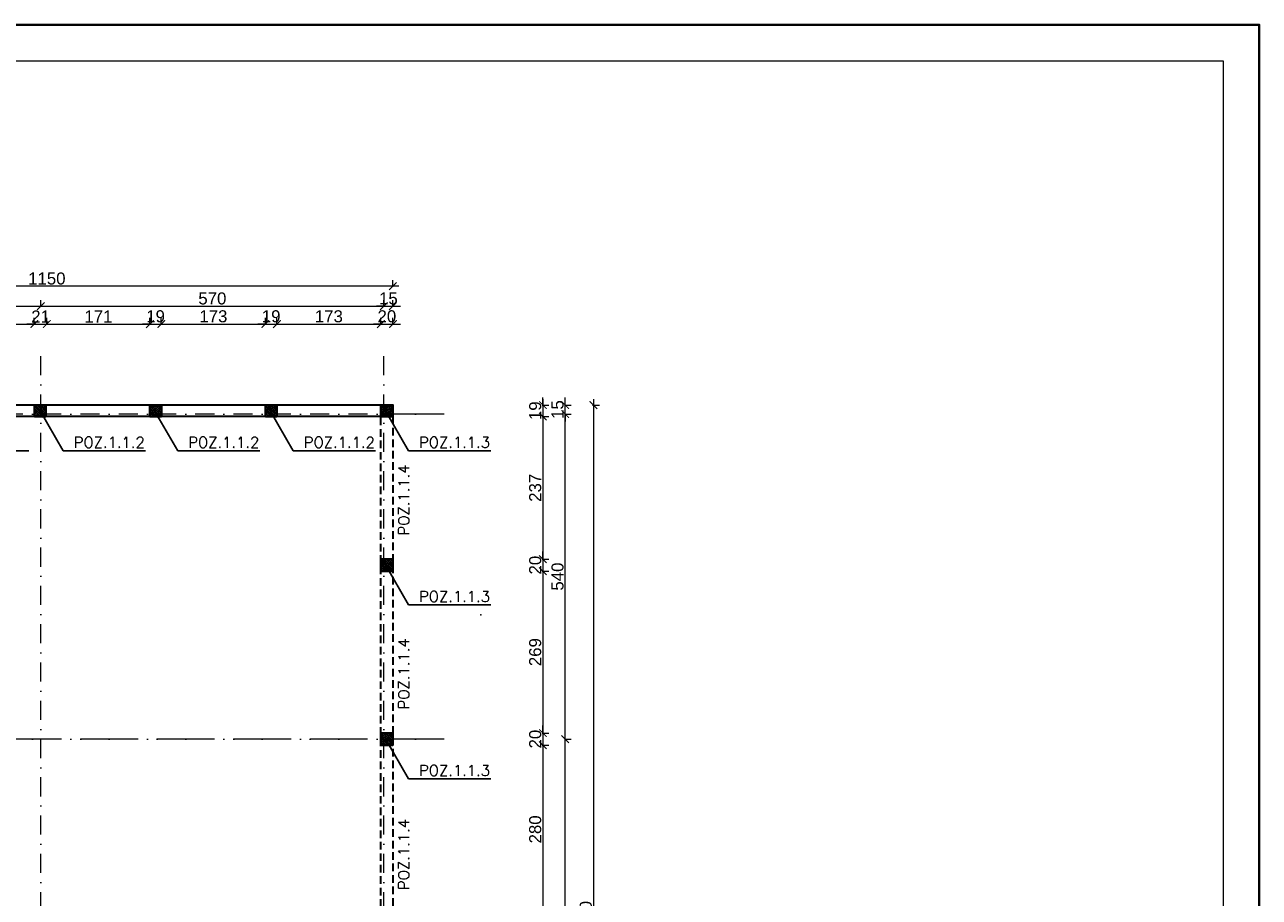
# Model space of a CAD drawing. Extents: x -19 to 9300416, y -12 to 10688993.
# Tile 105 of 106: x 4607911 to 4609962, y 5325031 to 5326481. Entities that reach past the tile are written whole.
import ezdxf

# ---------------------------------------------------------------- set-up
doc = ezdxf.new("R2010")
doc.units = 0
doc.header["$MEASUREMENT"] = 0
doc.linetypes.add('DASHDOT', pattern=[25.4, 12.7, -6.35, 0, -6.35])
doc.linetypes.add('DASHED', pattern=[19.05, 12.7, -6.35])
for name, color, linetype, lineweight in [('hatch', 253, 'Continuous', 0), ('K-BELKI', 5, 'DASHED', 30), ('K-OPISY', 252, 'Continuous', 15), ('K-OPISY @ 10', 252, 'Continuous', 15), ('K-SCIANY CIENKI', 163, 'Continuous', 30), ('K-SCIANY GRUBY', 195, 'Continuous', 40), ('K-WIDOK', 45, 'Continuous', 20), ('K-WYMIARY', 7, 'Continuous', 15), ('Osie', 175, 'DASHDOT', 9)]:
    doc.layers.add(name, color=color, linetype=linetype, lineweight=lineweight)
doc.layers.add('NIEDRUK', color=230, linetype='Continuous', lineweight=40, plot=False)
doc.styles.add('Arial Narrow 20', font='arial.ttf', dxfattribs={"height": 20})
doc.styles.add('Opis', font='simplex.shx')
doc.styles.add('Simplex', font='simplex.shx')
doc.dimstyles.new('1do100 ok', dxfattribs={"dimscale": 0.5, "dimtxt": 12, "dimasz": 25, "dimexe": 20, "dimexo": 0, "dimgap": 5, "dimtad": 1, "dimdec": 0, "dimzin": 9, "dimtxsty": 'Arial Narrow 20', "dimblk": 'ARCHTICK', "dimcen": 3, "dimdle": 20, "dimclrd": 256, "dimclre": 256, "dimclrt": 256, "dimadec": 0, "dimazin": 2, "dimtfac": 1, "dimtdec": 0, "dimtix": 1, "dimtmove": 2, "dimatfit": 3, "dimldrblk": 'NONE', "dimfxl": 0, "dimtvp": 1, "dimtolj": 1, "dimtzin": 0, "dimlwd": 5, "dimlwe": 5, "dimarcsym": 0})
doc.dimstyles.new('1do50', dxfattribs={"dimscale": 5, "dimtxt": 2.5, "dimasz": 2.5, "dimexe": 2.5, "dimexo": 0.5, "dimgap": 1, "dimtad": 1, "dimdec": 1, "dimrnd": 0.5, "dimzin": 12, "dimdsep": 46, "dimtxsty": 'Simplex', "dimblk": 'OBLIQUE', "dimcen": 0.5, "dimdle": 2.5, "dimclrd": 256, "dimclre": 256, "dimclrt": 256, "dimadec": 1, "dimazin": 3, "dimtfac": 1, "dimtdec": 1, "dimtix": 1, "dimtmove": 0, "dimatfit": 3, "dimfxl": 0, "dimtolj": 1, "dimtzin": 0, "dimarcsym": 0})
pattern_1 = [(315, (-64055.161, -13886.2673), (1.767766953, 1.767766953), []), (315, (-64055.161, -13888.035), (1.767766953, 1.767766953), [1.25, -0.625])]

# ---------------------------------------------------------------- blocks, each defined once
blk = doc.blocks.new('_Oblique')
at = {"color": 0, "linetype": 'ByBlock', "lineweight": -2}
blk.add_line((-0.5, -0.5), (0.5, 0.5), dxfattribs=at)
blk = doc.blocks.new('_ArchTick')
at = {"color": 0, "linetype": 'ByBlock', "const_width": 0.15}
blk.add_lwpolyline([(-0.5, -0.5), (0.5, 0.5)], dxfattribs=at)
blk = doc.blocks.new('*D374')
at = {"layer": 'Defpoints', "color": 0}
for p in [(4607926.6, 5325983.7), (4607753.6, 5325849.1), (4607926.6, 5325849.1)]:
    blk.add_point(p, dxfattribs=at)
at = {"layer": 'K-WYMIARY', "lineweight": 5, "ltscale": 40}
for p, q in [((4607743.6, 5325983.7), (4607936.6, 5325983.7)), ((4607753.6, 5325982.4), (4607753.6, 5325993.7)), ((4607926.6, 5325982.4), (4607926.6, 5325993.7))]:
    blk.add_line(p, q, dxfattribs=at)
at = {"layer": 'K-WYMIARY', "linetype": 'ByBlock', "lineweight": 5, "xscale": 12.5, "yscale": 12.5, "zscale": 12.5, "rotation": 180}
blk.add_blockref('_ArchTick', (4607753.6, 5325983.7), dxfattribs=at)
at = {"layer": 'K-WYMIARY', "linetype": 'ByBlock', "lineweight": 5, "xscale": 12.5, "yscale": 12.5, "zscale": 12.5}
blk.add_blockref('_ArchTick', (4607926.6, 5325983.7), dxfattribs=at)
at = {"layer": 'K-WYMIARY', "lineweight": 0, "ltscale": 40, "insert": (4607840.1, 5325996.4), "char_height": 20, "attachment_point": 5, "style": 'Arial Narrow 20'}
blk.add_mtext('\\A1;173', dxfattribs=at)
blk = doc.blocks.new('_None')
blk = doc.blocks.new('*D375')
at = {"layer": 'Defpoints', "color": 0}
for p in [(4607947.4, 5325983.7), (4607926.6, 5325849.1), (4607947.4, 5325849.1)]:
    blk.add_point(p, dxfattribs=at)
at = {"layer": 'K-WYMIARY', "lineweight": 5, "ltscale": 40}
for p, q in [((4607926.6, 5325983.7), (4607914.1, 5325983.7)), ((4607916.6, 5325983.7), (4607957.4, 5325983.7)), ((4607926.6, 5325982.4), (4607926.6, 5325993.7)), ((4607947.4, 5325982.4), (4607947.4, 5325993.7)), ((4607947.4, 5325983.7), (4607959.9, 5325983.7))]:
    blk.add_line(p, q, dxfattribs=at)
at = {"layer": 'K-WYMIARY', "linetype": 'ByBlock', "lineweight": 5, "xscale": 12.5, "yscale": 12.5, "zscale": 12.5}
blk.add_blockref('_ArchTick', (4607926.6, 5325983.7), dxfattribs=at)
at = {"layer": 'K-WYMIARY', "linetype": 'ByBlock', "lineweight": 5, "xscale": 12.5, "yscale": 12.5, "zscale": 12.5, "rotation": 180}
blk.add_blockref('_ArchTick', (4607947.4, 5325983.7), dxfattribs=at)
at = {"layer": 'K-WYMIARY', "lineweight": 0, "ltscale": 40, "insert": (4607937, 5325996.2), "char_height": 20, "attachment_point": 5, "style": 'Arial Narrow 20'}
blk.add_mtext('\\A1;21', dxfattribs=at)
blk = doc.blocks.new('*D376')
at = {"layer": 'Defpoints', "color": 0}
for p in [(4608118.6, 5325983.7), (4607947.4, 5325849.1), (4608118.6, 5325849.1)]:
    blk.add_point(p, dxfattribs=at)
at = {"layer": 'K-WYMIARY', "lineweight": 5, "ltscale": 40}
for p, q in [((4607937.4, 5325983.7), (4608128.6, 5325983.7)), ((4607947.4, 5325982.4), (4607947.4, 5325993.7)), ((4608118.6, 5325982.4), (4608118.6, 5325993.7))]:
    blk.add_line(p, q, dxfattribs=at)
at = {"layer": 'K-WYMIARY', "linetype": 'ByBlock', "lineweight": 5, "xscale": 12.5, "yscale": 12.5, "zscale": 12.5, "rotation": 180}
blk.add_blockref('_ArchTick', (4607947.4, 5325983.7), dxfattribs=at)
at = {"layer": 'K-WYMIARY', "linetype": 'ByBlock', "lineweight": 5, "xscale": 12.5, "yscale": 12.5, "zscale": 12.5}
blk.add_blockref('_ArchTick', (4608118.6, 5325983.7), dxfattribs=at)
at = {"layer": 'K-WYMIARY', "lineweight": 0, "ltscale": 40, "insert": (4608033, 5325996.2), "char_height": 20, "attachment_point": 5, "style": 'Arial Narrow 20'}
blk.add_mtext('\\A1;171', dxfattribs=at)
blk = doc.blocks.new('*D377')
at = {"layer": 'Defpoints', "color": 0}
for p in [(4608137.6, 5325983.7), (4608118.6, 5325849.1), (4608137.6, 5325849.1)]:
    blk.add_point(p, dxfattribs=at)
at = {"layer": 'K-WYMIARY', "lineweight": 5, "ltscale": 40}
for p, q in [((4608118.6, 5325983.7), (4608106.1, 5325983.7)), ((4608108.6, 5325983.7), (4608147.6, 5325983.7)), ((4608118.6, 5325982.4), (4608118.6, 5325993.7)), ((4608137.6, 5325982.4), (4608137.6, 5325993.7)), ((4608137.6, 5325983.7), (4608150.1, 5325983.7))]:
    blk.add_line(p, q, dxfattribs=at)
at = {"layer": 'K-WYMIARY', "linetype": 'ByBlock', "lineweight": 5, "xscale": 12.5, "yscale": 12.5, "zscale": 12.5}
blk.add_blockref('_ArchTick', (4608118.6, 5325983.7), dxfattribs=at)
at = {"layer": 'K-WYMIARY', "linetype": 'ByBlock', "lineweight": 5, "xscale": 12.5, "yscale": 12.5, "zscale": 12.5, "rotation": 180}
blk.add_blockref('_ArchTick', (4608137.6, 5325983.7), dxfattribs=at)
at = {"layer": 'K-WYMIARY', "lineweight": 0, "ltscale": 40, "insert": (4608128.1, 5325996.4), "char_height": 20, "attachment_point": 5, "style": 'Arial Narrow 20'}
blk.add_mtext('\\A1;19', dxfattribs=at)
blk = doc.blocks.new('*D378')
at = {"layer": 'Defpoints', "color": 0}
for p in [(4608310.6, 5325983.7), (4608137.6, 5325849.1), (4608310.6, 5325849.1)]:
    blk.add_point(p, dxfattribs=at)
at = {"layer": 'K-WYMIARY', "lineweight": 5, "ltscale": 40}
for p, q in [((4608127.6, 5325983.7), (4608320.6, 5325983.7)), ((4608137.6, 5325982.4), (4608137.6, 5325993.7)), ((4608310.6, 5325982.4), (4608310.6, 5325993.7))]:
    blk.add_line(p, q, dxfattribs=at)
at = {"layer": 'K-WYMIARY', "linetype": 'ByBlock', "lineweight": 5, "xscale": 12.5, "yscale": 12.5, "zscale": 12.5, "rotation": 180}
blk.add_blockref('_ArchTick', (4608137.6, 5325983.7), dxfattribs=at)
at = {"layer": 'K-WYMIARY', "linetype": 'ByBlock', "lineweight": 5, "xscale": 12.5, "yscale": 12.5, "zscale": 12.5}
blk.add_blockref('_ArchTick', (4608310.6, 5325983.7), dxfattribs=at)
at = {"layer": 'K-WYMIARY', "lineweight": 0, "ltscale": 40, "insert": (4608224.1, 5325996.4), "char_height": 20, "attachment_point": 5, "style": 'Arial Narrow 20'}
blk.add_mtext('\\A1;173', dxfattribs=at)
blk = doc.blocks.new('*D379')
at = {"layer": 'Defpoints', "color": 0}
for p in [(4608329.6, 5325983.7), (4608310.6, 5325849.1), (4608329.6, 5325849.1)]:
    blk.add_point(p, dxfattribs=at)
at = {"layer": 'K-WYMIARY', "lineweight": 5, "ltscale": 40}
for p, q in [((4608310.6, 5325983.7), (4608298.1, 5325983.7)), ((4608300.6, 5325983.7), (4608339.6, 5325983.7)), ((4608310.6, 5325982.4), (4608310.6, 5325993.7)), ((4608329.6, 5325982.4), (4608329.6, 5325993.7)), ((4608329.6, 5325983.7), (4608342.1, 5325983.7))]:
    blk.add_line(p, q, dxfattribs=at)
at = {"layer": 'K-WYMIARY', "linetype": 'ByBlock', "lineweight": 5, "xscale": 12.5, "yscale": 12.5, "zscale": 12.5}
blk.add_blockref('_ArchTick', (4608310.6, 5325983.7), dxfattribs=at)
at = {"layer": 'K-WYMIARY', "linetype": 'ByBlock', "lineweight": 5, "xscale": 12.5, "yscale": 12.5, "zscale": 12.5, "rotation": 180}
blk.add_blockref('_ArchTick', (4608329.6, 5325983.7), dxfattribs=at)
at = {"layer": 'K-WYMIARY', "lineweight": 0, "ltscale": 40, "insert": (4608320.1, 5325996.4), "char_height": 20, "attachment_point": 5, "style": 'Arial Narrow 20'}
blk.add_mtext('\\A1;19', dxfattribs=at)
blk = doc.blocks.new('*D380')
at = {"layer": 'Defpoints', "color": 0}
for p in [(4608502.4, 5325983.7), (4608329.6, 5325849.1), (4608502.4, 5325849.1)]:
    blk.add_point(p, dxfattribs=at)
at = {"layer": 'K-WYMIARY', "lineweight": 5, "ltscale": 40}
for p, q in [((4608319.6, 5325983.7), (4608512.4, 5325983.7)), ((4608329.6, 5325982.4), (4608329.6, 5325993.7)), ((4608502.4, 5325982.4), (4608502.4, 5325993.7))]:
    blk.add_line(p, q, dxfattribs=at)
at = {"layer": 'K-WYMIARY', "linetype": 'ByBlock', "lineweight": 5, "xscale": 12.5, "yscale": 12.5, "zscale": 12.5, "rotation": 180}
blk.add_blockref('_ArchTick', (4608329.6, 5325983.7), dxfattribs=at)
at = {"layer": 'K-WYMIARY', "linetype": 'ByBlock', "lineweight": 5, "xscale": 12.5, "yscale": 12.5, "zscale": 12.5}
blk.add_blockref('_ArchTick', (4608502.4, 5325983.7), dxfattribs=at)
at = {"layer": 'K-WYMIARY', "lineweight": 0, "ltscale": 40, "insert": (4608416, 5325996.4), "char_height": 20, "attachment_point": 5, "style": 'Arial Narrow 20'}
blk.add_mtext('\\A1;173', dxfattribs=at)
blk = doc.blocks.new('*D381')
at = {"layer": 'Defpoints', "color": 0}
for p in [(4608522.4, 5325983.7), (4608502.4, 5325849.1), (4608522.4, 5325849.1)]:
    blk.add_point(p, dxfattribs=at)
at = {"layer": 'K-WYMIARY', "lineweight": 5, "ltscale": 40}
for p, q in [((4608502.4, 5325983.7), (4608489.9, 5325983.7)), ((4608492.4, 5325983.7), (4608532.4, 5325983.7)), ((4608502.4, 5325982.4), (4608502.4, 5325993.7)), ((4608522.4, 5325982.4), (4608522.4, 5325993.7)), ((4608522.4, 5325983.7), (4608534.9, 5325983.7))]:
    blk.add_line(p, q, dxfattribs=at)
at = {"layer": 'K-WYMIARY', "linetype": 'ByBlock', "lineweight": 5, "xscale": 12.5, "yscale": 12.5, "zscale": 12.5}
blk.add_blockref('_ArchTick', (4608502.4, 5325983.7), dxfattribs=at)
at = {"layer": 'K-WYMIARY', "linetype": 'ByBlock', "lineweight": 5, "xscale": 12.5, "yscale": 12.5, "zscale": 12.5, "rotation": 180}
blk.add_blockref('_ArchTick', (4608522.4, 5325983.7), dxfattribs=at)
at = {"layer": 'K-WYMIARY', "lineweight": 0, "ltscale": 40, "insert": (4608512.4, 5325996.4), "char_height": 20, "attachment_point": 5, "style": 'Arial Narrow 20'}
blk.add_mtext('\\A1;20', dxfattribs=at)
blk = doc.blocks.new('G$C61CBF25F')
at = {"layer": 'Osie', "lineweight": 0, "ltscale": 2.5}
for p, q in [((305, 0), (305, 1880)), ((855, 0), (855, 1880)), ((1425, 0), (1425, 1880)), ((1525, 1780), (204.8, 1780)), ((1525, 1780), (204.8, 1780)), ((95, 540), (95, 1340)), ((1525, 1240), (-5, 1240)), ((1525, 640), (-5, 640)), ((1525, 100), (204.8, 100))]:
    blk.add_line(p, q, dxfattribs=at)
blk = doc.blocks.new('*D383')
at = {"layer": 'Defpoints', "color": 0}
for p in [(4607937.4, 5326013.4), (4607937.4, 5325913.5), (4607387.4, 5325858.3)]:
    blk.add_point(p, dxfattribs=at)
at = {"layer": 'K-WYMIARY', "lineweight": 5, "ltscale": 40}
for p, q in [((4607377.4, 5326013.4), (4607947.4, 5326013.4)), ((4607387.4, 5326012.2), (4607387.4, 5326023.4)), ((4607937.4, 5326012.2), (4607937.4, 5326023.4))]:
    blk.add_line(p, q, dxfattribs=at)
at = {"layer": 'K-WYMIARY', "linetype": 'ByBlock', "lineweight": 5, "xscale": 12.5, "yscale": 12.5, "zscale": 12.5, "rotation": 180}
blk.add_blockref('_ArchTick', (4607387.4, 5326013.4), dxfattribs=at)
at = {"layer": 'K-WYMIARY', "linetype": 'ByBlock', "lineweight": 5, "xscale": 12.5, "yscale": 12.5, "zscale": 12.5}
blk.add_blockref('_ArchTick', (4607937.4, 5326013.4), dxfattribs=at)
at = {"layer": 'K-WYMIARY', "lineweight": 0, "ltscale": 40, "insert": (4607662.4, 5326026.1), "char_height": 20, "attachment_point": 5, "style": 'Arial Narrow 20'}
blk.add_mtext('\\A1;550', dxfattribs=at)
blk = doc.blocks.new('*D384')
at = {"layer": 'Defpoints', "color": 0}
for p in [(4608507.4, 5326013.4), (4607937.4, 5325913.5), (4608507.4, 5325890.7)]:
    blk.add_point(p, dxfattribs=at)
at = {"layer": 'K-WYMIARY', "lineweight": 5, "ltscale": 40}
for p, q in [((4607927.4, 5326013.4), (4608517.4, 5326013.4)), ((4607937.4, 5326012.2), (4607937.4, 5326023.4)), ((4608507.4, 5326012.2), (4608507.4, 5326023.4))]:
    blk.add_line(p, q, dxfattribs=at)
at = {"layer": 'K-WYMIARY', "linetype": 'ByBlock', "lineweight": 5, "xscale": 12.5, "yscale": 12.5, "zscale": 12.5, "rotation": 180}
blk.add_blockref('_ArchTick', (4607937.4, 5326013.4), dxfattribs=at)
at = {"layer": 'K-WYMIARY', "linetype": 'ByBlock', "lineweight": 5, "xscale": 12.5, "yscale": 12.5, "zscale": 12.5}
blk.add_blockref('_ArchTick', (4608507.4, 5326013.4), dxfattribs=at)
at = {"layer": 'K-WYMIARY', "lineweight": 0, "ltscale": 40, "insert": (4608222.4, 5326026.1), "char_height": 20, "attachment_point": 5, "style": 'Arial Narrow 20'}
blk.add_mtext('\\A1;570', dxfattribs=at)
blk = doc.blocks.new('*D385')
at = {"layer": 'Defpoints', "color": 0}
for p in [(4608522.4, 5326013.4), (4608507.4, 5325890.7), (4608522.4, 5325849.1)]:
    blk.add_point(p, dxfattribs=at)
at = {"layer": 'K-WYMIARY', "lineweight": 5, "ltscale": 40}
for p, q in [((4608507.4, 5326013.4), (4608494.9, 5326013.4)), ((4608497.4, 5326013.4), (4608532.4, 5326013.4)), ((4608507.4, 5326012.2), (4608507.4, 5326023.4)), ((4608522.4, 5326012.2), (4608522.4, 5326023.4)), ((4608522.4, 5326013.4), (4608534.9, 5326013.4))]:
    blk.add_line(p, q, dxfattribs=at)
at = {"layer": 'K-WYMIARY', "linetype": 'ByBlock', "lineweight": 5, "xscale": 12.5, "yscale": 12.5, "zscale": 12.5}
blk.add_blockref('_ArchTick', (4608507.4, 5326013.4), dxfattribs=at)
at = {"layer": 'K-WYMIARY', "linetype": 'ByBlock', "lineweight": 5, "xscale": 12.5, "yscale": 12.5, "zscale": 12.5, "rotation": 180}
blk.add_blockref('_ArchTick', (4608522.4, 5326013.4), dxfattribs=at)
at = {"layer": 'K-WYMIARY', "lineweight": 0, "ltscale": 40, "insert": (4608514.9, 5326026.1), "char_height": 20, "attachment_point": 5, "style": 'Arial Narrow 20'}
blk.add_mtext('\\A1;15', dxfattribs=at)
blk = doc.blocks.new('*D386')
at = {"layer": 'Defpoints', "color": 0}
for p in [(4607372.4, 5326046.5), (4607372.4, 5325849.3), (4608522.4, 5325849.1)]:
    blk.add_point(p, dxfattribs=at)
at = {"layer": 'K-WYMIARY', "lineweight": 5, "ltscale": 40}
for p, q in [((4608532.4, 5326046.5), (4607362.4, 5326046.5)), ((4607372.4, 5326045.3), (4607372.4, 5326056.5)), ((4608522.4, 5326045.3), (4608522.4, 5326056.5))]:
    blk.add_line(p, q, dxfattribs=at)
at = {"layer": 'K-WYMIARY', "linetype": 'ByBlock', "lineweight": 5, "xscale": 12.5, "yscale": 12.5, "zscale": 12.5, "rotation": 180}
blk.add_blockref('_ArchTick', (4607372.4, 5326046.5), dxfattribs=at)
at = {"layer": 'K-WYMIARY', "linetype": 'ByBlock', "lineweight": 5, "xscale": 12.5, "yscale": 12.5, "zscale": 12.5}
blk.add_blockref('_ArchTick', (4608522.4, 5326046.5), dxfattribs=at)
at = {"layer": 'K-WYMIARY', "lineweight": 0, "ltscale": 40, "insert": (4607947.4, 5326059.2), "char_height": 20, "attachment_point": 5, "style": 'Arial Narrow 20'}
blk.add_mtext('\\A1;1150', dxfattribs=at)
blk = doc.blocks.new('*D427')
at = {"layer": 'Defpoints', "color": 0}
for p in [(4608522.4, 5325849.1), (4608522.4, 5325830.1), (4608771.6, 5325830.1)]:
    blk.add_point(p, dxfattribs=at)
at = {"layer": 'K-WYMIARY', "lineweight": 5, "ltscale": 40}
for p, q in [((4608771.6, 5325849.1), (4608771.6, 5325861.6)), ((4608770.4, 5325849.1), (4608781.6, 5325849.1)), ((4608771.6, 5325859.1), (4608771.6, 5325820.1)), ((4608770.4, 5325830.1), (4608781.6, 5325830.1)), ((4608771.6, 5325830.1), (4608771.6, 5325817.6))]:
    blk.add_line(p, q, dxfattribs=at)
at = {"layer": 'K-WYMIARY', "linetype": 'ByBlock', "lineweight": 5, "xscale": 12.5, "yscale": 12.5, "zscale": 12.5}
for p, rotation in [((4608771.6, 5325849.1), 270), ((4608771.6, 5325830.1), 90)]:
    blk.add_blockref('_ArchTick', p, dxfattribs=dict(at, rotation=rotation))
at = {"layer": 'K-WYMIARY', "lineweight": 0, "ltscale": 40, "insert": (4608758.9, 5325839.6), "char_height": 20, "attachment_point": 5, "rotation": 90, "style": 'Arial Narrow 20'}
blk.add_mtext('\\A1;19', dxfattribs=at)
blk = doc.blocks.new('*D428')
at = {"layer": 'Defpoints', "color": 0}
for p in [(4608522.4, 5325830.1), (4608522.4, 5325593.1), (4608771.6, 5325593.1)]:
    blk.add_point(p, dxfattribs=at)
at = {"layer": 'K-WYMIARY', "lineweight": 5, "ltscale": 40}
for p, q in [((4608771.6, 5325840.1), (4608771.6, 5325583.1)), ((4608770.4, 5325830.1), (4608781.6, 5325830.1)), ((4608770.4, 5325593.1), (4608781.6, 5325593.1))]:
    blk.add_line(p, q, dxfattribs=at)
at = {"layer": 'K-WYMIARY', "linetype": 'ByBlock', "lineweight": 5, "xscale": 12.5, "yscale": 12.5, "zscale": 12.5}
for p, rotation in [((4608771.6, 5325830.1), 90), ((4608771.6, 5325593.1), 270)]:
    blk.add_blockref('_ArchTick', p, dxfattribs=dict(at, rotation=rotation))
at = {"layer": 'K-WYMIARY', "lineweight": 0, "ltscale": 40, "insert": (4608758.9, 5325711.6), "char_height": 20, "attachment_point": 5, "rotation": 90, "style": 'Arial Narrow 20'}
blk.add_mtext('\\A1;237', dxfattribs=at)
blk = doc.blocks.new('*D429')
at = {"layer": 'Defpoints', "color": 0}
for p in [(4608522.4, 5325593.1), (4608522.4, 5325573.1), (4608771.6, 5325573.1)]:
    blk.add_point(p, dxfattribs=at)
at = {"layer": 'K-WYMIARY', "lineweight": 5, "ltscale": 40}
for p, q in [((4608770.4, 5325593.1), (4608781.6, 5325593.1)), ((4608771.6, 5325593.1), (4608771.6, 5325605.6)), ((4608771.6, 5325603.1), (4608771.6, 5325563.1)), ((4608770.4, 5325573.1), (4608781.6, 5325573.1)), ((4608771.6, 5325573.1), (4608771.6, 5325560.6))]:
    blk.add_line(p, q, dxfattribs=at)
at = {"layer": 'K-WYMIARY', "linetype": 'ByBlock', "lineweight": 5, "xscale": 12.5, "yscale": 12.5, "zscale": 12.5}
for p, rotation in [((4608771.6, 5325593.1), 270), ((4608771.6, 5325573.1), 90)]:
    blk.add_blockref('_ArchTick', p, dxfattribs=dict(at, rotation=rotation))
at = {"layer": 'K-WYMIARY', "lineweight": 0, "ltscale": 40, "insert": (4608758.9, 5325583.1), "char_height": 20, "attachment_point": 5, "rotation": 90, "style": 'Arial Narrow 20'}
blk.add_mtext('\\A1;20', dxfattribs=at)
blk = doc.blocks.new('*D430')
at = {"layer": 'Defpoints', "color": 0}
for p in [(4608522.4, 5325573.1), (4608522.4, 5325304.1), (4608771.6, 5325304.1)]:
    blk.add_point(p, dxfattribs=at)
at = {"layer": 'K-WYMIARY', "lineweight": 5, "ltscale": 40}
for p, q in [((4608770.4, 5325573.1), (4608781.6, 5325573.1)), ((4608771.6, 5325583.1), (4608771.6, 5325294.1)), ((4608770.4, 5325304.1), (4608781.6, 5325304.1))]:
    blk.add_line(p, q, dxfattribs=at)
at = {"layer": 'K-WYMIARY', "linetype": 'ByBlock', "lineweight": 5, "xscale": 12.5, "yscale": 12.5, "zscale": 12.5}
for p, rotation in [((4608771.6, 5325573.1), 90), ((4608771.6, 5325304.1), 270)]:
    blk.add_blockref('_ArchTick', p, dxfattribs=dict(at, rotation=rotation))
at = {"layer": 'K-WYMIARY', "lineweight": 0, "ltscale": 40, "insert": (4608758.9, 5325438.6), "char_height": 20, "attachment_point": 5, "rotation": 90, "style": 'Arial Narrow 20'}
blk.add_mtext('\\A1;269', dxfattribs=at)
blk = doc.blocks.new('*D431')
at = {"layer": 'Defpoints', "color": 0}
for p in [(4608522.4, 5325304.1), (4608522.4, 5325284.1), (4608771.6, 5325284.1)]:
    blk.add_point(p, dxfattribs=at)
at = {"layer": 'K-WYMIARY', "lineweight": 5, "ltscale": 40}
for p, q in [((4608771.6, 5325304.1), (4608771.6, 5325316.6)), ((4608771.6, 5325314.1), (4608771.6, 5325274.1)), ((4608770.4, 5325304.1), (4608781.6, 5325304.1)), ((4608770.4, 5325284.1), (4608781.6, 5325284.1)), ((4608771.6, 5325284.1), (4608771.6, 5325271.6))]:
    blk.add_line(p, q, dxfattribs=at)
at = {"layer": 'K-WYMIARY', "linetype": 'ByBlock', "lineweight": 5, "xscale": 12.5, "yscale": 12.5, "zscale": 12.5}
for p, rotation in [((4608771.6, 5325304.1), 270), ((4608771.6, 5325284.1), 90)]:
    blk.add_blockref('_ArchTick', p, dxfattribs=dict(at, rotation=rotation))
at = {"layer": 'K-WYMIARY', "lineweight": 0, "ltscale": 40, "insert": (4608758.9, 5325294.1), "char_height": 20, "attachment_point": 5, "rotation": 90, "style": 'Arial Narrow 20'}
blk.add_mtext('\\A1;20', dxfattribs=at)
blk = doc.blocks.new('*D432')
at = {"layer": 'Defpoints', "color": 0}
for p in [(4608522.4, 5325284.1), (4608522.4, 5325004.1), (4608771.6, 5325004.1)]:
    blk.add_point(p, dxfattribs=at)
at = {"layer": 'K-WYMIARY', "lineweight": 5, "ltscale": 40}
for p, q in [((4608771.6, 5325294.1), (4608771.6, 5324994.1)), ((4608770.4, 5325284.1), (4608781.6, 5325284.1)), ((4608770.4, 5325004.1), (4608781.6, 5325004.1))]:
    blk.add_line(p, q, dxfattribs=at)
at = {"layer": 'K-WYMIARY', "linetype": 'ByBlock', "lineweight": 5, "xscale": 12.5, "yscale": 12.5, "zscale": 12.5}
for p, rotation in [((4608771.6, 5325284.1), 90), ((4608771.6, 5325004.1), 270)]:
    blk.add_blockref('_ArchTick', p, dxfattribs=dict(at, rotation=rotation))
at = {"layer": 'K-WYMIARY', "lineweight": 0, "ltscale": 40, "insert": (4608758.9, 5325144.1), "char_height": 20, "attachment_point": 5, "rotation": 90, "style": 'Arial Narrow 20'}
blk.add_mtext('\\A1;280', dxfattribs=at)
blk = doc.blocks.new('*D442')
at = {"layer": 'Defpoints', "color": 0}
for p in [(4608607.4, 5325294.1), (4608808.7, 5325294.1), (4608607.4, 5324694.1)]:
    blk.add_point(p, dxfattribs=at)
at = {"layer": 'K-WYMIARY', "lineweight": 5, "ltscale": 40}
for p, q in [((4608807.5, 5325294.1), (4608818.7, 5325294.1)), ((4608808.7, 5324684.1), (4608808.7, 5325304.1)), ((4608807.5, 5324694.1), (4608818.7, 5324694.1))]:
    blk.add_line(p, q, dxfattribs=at)
at = {"layer": 'K-WYMIARY', "linetype": 'ByBlock', "lineweight": 5, "xscale": 12.5, "yscale": 12.5, "zscale": 12.5}
for p, rotation in [((4608808.7, 5325294.1), 90), ((4608808.7, 5324694.1), 270)]:
    blk.add_blockref('_ArchTick', p, dxfattribs=dict(at, rotation=rotation))
at = {"layer": 'K-WYMIARY', "lineweight": 0, "ltscale": 40, "insert": (4608796, 5324994.1), "char_height": 20, "attachment_point": 5, "rotation": 90, "style": 'Arial Narrow 20'}
blk.add_mtext('\\A1;600', dxfattribs=at)
blk = doc.blocks.new('*D443')
at = {"layer": 'Defpoints', "color": 0}
for p in [(4608607.4, 5325834.1), (4608808.7, 5325834.1), (4608607.4, 5325294.1)]:
    blk.add_point(p, dxfattribs=at)
at = {"layer": 'K-WYMIARY', "lineweight": 5, "ltscale": 40}
for p, q in [((4608808.7, 5325284.1), (4608808.7, 5325844.1)), ((4608807.5, 5325834.1), (4608818.7, 5325834.1)), ((4608807.5, 5325294.1), (4608818.7, 5325294.1))]:
    blk.add_line(p, q, dxfattribs=at)
at = {"layer": 'K-WYMIARY', "linetype": 'ByBlock', "lineweight": 5, "xscale": 12.5, "yscale": 12.5, "zscale": 12.5}
for p, rotation in [((4608808.7, 5325834.1), 90), ((4608808.7, 5325294.1), 270)]:
    blk.add_blockref('_ArchTick', p, dxfattribs=dict(at, rotation=rotation))
at = {"layer": 'K-WYMIARY', "lineweight": 0, "ltscale": 40, "insert": (4608796, 5325564.1), "char_height": 20, "attachment_point": 5, "rotation": 90, "style": 'Arial Narrow 20'}
blk.add_mtext('\\A1;540', dxfattribs=at)
blk = doc.blocks.new('*D444')
at = {"layer": 'Defpoints', "color": 0}
for p in [(4608522.4, 5325849.1), (4608808.7, 5325849.1), (4608607.4, 5325834.1)]:
    blk.add_point(p, dxfattribs=at)
at = {"layer": 'K-WYMIARY', "lineweight": 5, "ltscale": 40}
for p, q in [((4608808.7, 5325849.1), (4608808.7, 5325861.6)), ((4608807.5, 5325849.1), (4608818.7, 5325849.1)), ((4608808.7, 5325824.1), (4608808.7, 5325859.1)), ((4608807.5, 5325834.1), (4608818.7, 5325834.1)), ((4608808.7, 5325834.1), (4608808.7, 5325821.6))]:
    blk.add_line(p, q, dxfattribs=at)
at = {"layer": 'K-WYMIARY', "linetype": 'ByBlock', "lineweight": 5, "xscale": 12.5, "yscale": 12.5, "zscale": 12.5}
for p, rotation in [((4608808.7, 5325849.1), 270), ((4608808.7, 5325834.1), 90)]:
    blk.add_blockref('_ArchTick', p, dxfattribs=dict(at, rotation=rotation))
at = {"layer": 'K-WYMIARY', "lineweight": 0, "ltscale": 40, "insert": (4608796, 5325841.6), "char_height": 20, "attachment_point": 5, "rotation": 90, "style": 'Arial Narrow 20'}
blk.add_mtext('\\A1;15', dxfattribs=at)
blk = doc.blocks.new('*D445')
at = {"layer": 'Defpoints', "color": 0}
for p in [(4608522.4, 5325849.1), (4608522.4, 5324139.1), (4608855.6, 5324139.1)]:
    blk.add_point(p, dxfattribs=at)
at = {"layer": 'K-WYMIARY', "lineweight": 5, "ltscale": 40}
for p, q in [((4608854.3, 5325849.1), (4608865.6, 5325849.1)), ((4608855.6, 5325859.1), (4608855.6, 5324129.1)), ((4608854.3, 5324139.1), (4608865.6, 5324139.1))]:
    blk.add_line(p, q, dxfattribs=at)
at = {"layer": 'K-WYMIARY', "linetype": 'ByBlock', "lineweight": 5, "xscale": 12.5, "yscale": 12.5, "zscale": 12.5}
for p, rotation in [((4608855.6, 5325849.1), 90), ((4608855.6, 5324139.1), 270)]:
    blk.add_blockref('_ArchTick', p, dxfattribs=dict(at, rotation=rotation))
at = {"layer": 'K-WYMIARY', "lineweight": 0, "ltscale": 40, "insert": (4608842.9, 5324994.1), "char_height": 20, "attachment_point": 5, "rotation": 90, "style": 'Arial Narrow 20'}
blk.add_mtext('\\A1;1710', dxfattribs=at)

msp = doc.modelspace()

# ---------------------------------------------------------------- hatches: boundary and pattern name
at = {"layer": 'K-WIDOK', "linetype": 'Continuous', "lineweight": 0}
h = msp.add_hatch(dxfattribs=at)
h.set_pattern_fill('ANSI33', color=256, scale=10, angle=270)
h.set_pattern_definition([(315, (-64630.8674, -12470.2673), (1.767766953, 1.767766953), []), (315, (-64630.8674, -12472.035), (1.767766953, 1.767766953), [1.25, -0.625])])
h.paths.add_polyline_path([(4607926.65, 5325830.15), (4607945.65, 5325830.15), (4607945.65, 5325849.15), (4607926.65, 5325849.15)])
h = msp.add_hatch(dxfattribs=at)
h.set_pattern_fill('ANSI33', color=256, scale=10, angle=270)
h.set_pattern_definition([(315, (-64438.8674, -12470.2673), (1.767766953, 1.767766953), []), (315, (-64438.8674, -12472.035), (1.767766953, 1.767766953), [1.25, -0.625])])
h.paths.add_polyline_path([(4608118.65, 5325830.15), (4608137.65, 5325830.15), (4608137.65, 5325849.15), (4608118.65, 5325849.15)])
h = msp.add_hatch(dxfattribs=at)
h.set_pattern_fill('ANSI33', color=256, scale=10, angle=270)
h.set_pattern_definition([(315, (-64246.8674, -12470.2673), (1.767766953, 1.767766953), []), (315, (-64246.8674, -12472.035), (1.767766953, 1.767766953), [1.25, -0.625])])
h.paths.add_polyline_path([(4608310.65, 5325830.15), (4608329.65, 5325830.15), (4608329.65, 5325849.15), (4608310.65, 5325849.15)])
h = msp.add_hatch(dxfattribs=at)
h.set_pattern_fill('ANSI33', color=256, scale=10, angle=270)
h.set_pattern_definition(pattern_1)
h.paths.add_polyline_path([(4608502.35, 5325830.15), (4608522.35, 5325830.15), (4608522.35, 5325849.15), (4608502.35, 5325849.15)])
h = msp.add_hatch(dxfattribs=at)
h.set_pattern_fill('ANSI33', color=256, scale=10, angle=270)
h.set_pattern_definition(pattern_1)
h.paths.add_polyline_path([(4608502.35, 5325573.12), (4608522.35, 5325573.12), (4608522.35, 5325593.12), (4608502.35, 5325593.12)])
h = msp.add_hatch(dxfattribs=at)
h.set_pattern_fill('ANSI33', color=256, scale=10, angle=270)
h.set_pattern_definition(pattern_1)
h.paths.add_polyline_path([(4608502.35, 5325284.15), (4608522.35, 5325284.15), (4608522.35, 5325304.15), (4608502.35, 5325304.15)])

# ---------------------------------------------------------------- linework, layer by layer
at = {"lineweight": 0, "ltscale": 40}
msp.add_line((4608577.69, 5325834.15), (4608500.92, 5325834.15), dxfattribs=at)
msp.add_point((4608668.25, 5325500.73), dxfattribs=at)
at = {"layer": 'hatch', "color": 252}
for points in [[(4605761.95, 5323510.98), (4609961.95, 5323510.98), (4609961.95, 5326480.98), (4605761.95, 5326480.98)], [(4606081.95, 5326420.98), (4609901.95, 5326420.98), (4609901.95, 5323570.98), (4606081.95, 5323570.98)]]:
    msp.add_lwpolyline(points, close=True, dxfattribs=at)
at = {"layer": 'K-BELKI'}
msp.add_lwpolyline([(4608522.35, 5324158.15), (4608502.35, 5324158.15), (4608502.35, 5325830.15), (4608522.35, 5325830.15)], close=True, dxfattribs=at)
at = {"layer": 'K-SCIANY CIENKI'}
for points in [[(4608522.35, 5325830.15), (4608522.35, 5325849.15), (4607372.35, 5325849.15), (4607372.35, 5324139.15), (4608522.35, 5324139.15), (4608522.35, 5324158.15)], [(4608522.35, 5325830.15), (4607391.35, 5325830.15), (4607391.35, 5324158.15), (4608522.35, 5324158.15)]]:
    msp.add_lwpolyline(points, dxfattribs=at)
at = {"layer": 'K-SCIANY GRUBY'}
for points in [[(4607926.65, 5325830.15), (4607945.65, 5325830.15), (4607945.65, 5325849.15), (4607926.65, 5325849.15)], [(4607926.65, 5325830.15), (4607945.65, 5325830.15), (4607945.65, 5325849.15), (4607926.65, 5325849.15)], [(4608118.65, 5325830.15), (4608137.65, 5325830.15), (4608137.65, 5325849.15), (4608118.65, 5325849.15)], [(4608118.65, 5325830.15), (4608137.65, 5325830.15), (4608137.65, 5325849.15), (4608118.65, 5325849.15)], [(4608310.65, 5325830.15), (4608329.65, 5325830.15), (4608329.65, 5325849.15), (4608310.65, 5325849.15)], [(4608310.65, 5325830.15), (4608329.65, 5325830.15), (4608329.65, 5325849.15), (4608310.65, 5325849.15)], [(4608502.35, 5325830.15), (4608522.35, 5325830.15), (4608522.35, 5325849.15), (4608502.35, 5325849.15)], [(4608502.35, 5325573.12), (4608522.35, 5325573.12), (4608522.35, 5325593.12), (4608502.35, 5325593.12)], [(4608502.35, 5325284.15), (4608522.35, 5325284.15), (4608522.35, 5325304.15), (4608502.35, 5325304.15)]]:
    msp.add_lwpolyline(points, close=True, dxfattribs=at)
at = {"layer": 'K-WYMIARY', "lineweight": 0, "ltscale": 40}
msp.add_lwpolyline([(4608522.35, 5324139.15), (4607372.35, 5324139.15), (4607372.35, 5325849.28), (4608522.35, 5325849.28)], dxfattribs=at)
at = {"layer": 'NIEDRUK', "color": 252}
msp.add_lwpolyline([(4605761.95, 5323510.98), (4609961.95, 5323510.98), (4609961.95, 5326480.98), (4605761.95, 5326480.98)], close=True, dxfattribs=at)
at = {"layer": 'Osie', "lineweight": 0, "ltscale": 5}
msp.add_line((4608607.35, 5325294.15), (4607287.2, 5325294.15), dxfattribs=at)

# ---------------------------------------------------------------- block references
at = {"layer": 'K-WYMIARY', "lineweight": 0, "ltscale": 40}
msp.add_blockref('G$C61CBF25F', (4607082.35, 5324054.15), dxfattribs=at)

# ---------------------------------------------------------------- texts
at = {"layer": 'K-OPISY', "char_height": 18, "attachment_point": 7, "style": 'Simplex'}
for s, insert in [('{\\C0;POZ.1.1.2}', (4607992.08, 5325778)), ('{\\C0;POZ.1.1.2}', (4608182.37, 5325778)), ('{\\C0;POZ.1.1.2}', (4608374.37, 5325778)), ('{\\C0;POZ.1.1.3}', (4608565.78, 5325778)), ('{\\C0;POZ.1.1.3}', (4608565.78, 5325521.98)), ('{\\C0;POZ.1.1.3}', (4608565.78, 5325233))]:
    msp.add_mtext(s, dxfattribs=dict(at, insert=insert))
at = {"layer": 'K-OPISY @ 10', "char_height": 18, "width": 427.8745, "attachment_point": 1, "rotation": 90, "style": 'Opis'}
for insert in [(4608531.46, 5325632.4), (4608531.46, 5325343.42), (4608531.46, 5325043.42)]:
    msp.add_mtext('{\\C0;POZ.1.1.4}', dxfattribs=dict(at, insert=insert))

# ---------------------------------------------------------------- dimensions: what is measured, and where the dimension line sits
at = {"layer": 'K-WYMIARY', "lineweight": 0, "ltscale": 40}
for base, p1, p2, picture, middle in [((4607372.35, 5326046.53), (4608522.35, 5325849.15), (4607372.35, 5325849.28), '*D386', (4607947.35, 5326059.24)), ((4607937.35, 5326013.43), (4607387.35, 5325858.34), (4607937.35, 5325913.54), '*D383', (4607662.35, 5326026.14)), ((4608507.35, 5326013.43), (4607937.35, 5325913.54), (4608507.35, 5325890.74), '*D384', (4608222.35, 5326026.14)), ((4608522.35, 5326013.43), (4608507.35, 5325890.74), (4608522.35, 5325849.15), '*D385', (4608514.85, 5326026.14)), ((4607926.65, 5325983.66), (4607753.65, 5325849.15), (4607926.65, 5325849.15), '*D374', (4607840.15, 5325996.38)), ((4607947.35, 5325983.66), (4607926.65, 5325849.15), (4607947.35, 5325849.15), '*D375', (4607937, 5325996.2)), ((4608118.65, 5325983.66), (4607947.35, 5325849.15), (4608118.65, 5325849.15), '*D376', (4608033, 5325996.2)), ((4608137.65, 5325983.66), (4608118.65, 5325849.15), (4608137.65, 5325849.15), '*D377', (4608128.15, 5325996.37)), ((4608310.65, 5325983.66), (4608137.65, 5325849.15), (4608310.65, 5325849.15), '*D378', (4608224.15, 5325996.38)), ((4608329.65, 5325983.66), (4608310.65, 5325849.15), (4608329.65, 5325849.15), '*D379', (4608320.15, 5325996.37)), ((4608502.35, 5325983.66), (4608329.65, 5325849.15), (4608502.35, 5325849.15), '*D380', (4608416, 5325996.38)), ((4608522.35, 5325983.66), (4608502.35, 5325849.15), (4608522.35, 5325849.15), '*D381', (4608512.35, 5325996.37))]:
    dim = msp.add_linear_dim(base=base, p1=p1, p2=p2, dimstyle='1do100 ok', override={"dimfxl": 2.5}, dxfattribs=at)
    dim.commit()
    dim.dimension.update_dxf_attribs({"geometry": picture, "text_midpoint": middle})
for base, p1, p2, picture, middle in [((4608771.62, 5325830.15), (4608522.35, 5325849.15), (4608522.35, 5325830.15), '*D427', (4608758.91, 5325839.65)), ((4608808.71, 5325849.15), (4608607.35, 5325834.15), (4608522.35, 5325849.15), '*D444', (4608796, 5325841.65)), ((4608855.6, 5324139.15), (4608522.35, 5325849.15), (4608522.35, 5324139.15), '*D445', (4608842.89, 5324994.15)), ((4608771.62, 5325593.12), (4608522.35, 5325830.15), (4608522.35, 5325593.12), '*D428', (4608758.91, 5325711.64)), ((4608808.71, 5325834.15), (4608607.35, 5325294.15), (4608607.35, 5325834.15), '*D443', (4608796, 5325564.15)), ((4608771.62, 5325573.12), (4608522.35, 5325593.12), (4608522.35, 5325573.12), '*D429', (4608758.91, 5325583.12)), ((4608771.62, 5325304.15), (4608522.35, 5325573.12), (4608522.35, 5325304.15), '*D430', (4608758.91, 5325438.64)), ((4608771.62, 5325284.15), (4608522.35, 5325304.15), (4608522.35, 5325284.15), '*D431', (4608758.91, 5325294.15)), ((4608771.62, 5325004.15), (4608522.35, 5325284.15), (4608522.35, 5325004.15), '*D432', (4608758.91, 5325144.15)), ((4608808.71, 5325294.15), (4608607.35, 5324694.15), (4608607.35, 5325294.15), '*D442', (4608796, 5324994.15))]:
    dim = msp.add_linear_dim(base=base, p1=p1, p2=p2, angle=90, dimstyle='1do100 ok', override={"dimfxl": 2.5}, dxfattribs=at)
    dim.commit()
    dim.dimension.update_dxf_attribs({"geometry": picture, "text_midpoint": middle})

# ---------------------------------------------------------------- leaders
at = {"layer": 'K-OPISY', "annotation_type": 0, "has_hookline": 1, "hookline_direction": 0, "text_width": 119.14}
for points in [[(4607742.54, 5325839.51), (4607780.87, 5325773), (4607793.37, 5325773)], [(4607936.24, 5325839.51), (4607974.58, 5325773), (4607987.08, 5325773)], [(4608126.54, 5325839.51), (4608164.87, 5325773), (4608177.37, 5325773)], [(4608318.54, 5325839.51), (4608356.87, 5325773), (4608369.37, 5325773)], [(4608509.95, 5325839.51), (4608548.28, 5325773), (4608560.78, 5325773)], [(4608509.95, 5325583.49), (4608548.28, 5325516.98), (4608560.78, 5325516.98)], [(4608509.95, 5325294.51), (4608548.28, 5325228), (4608560.78, 5325228)]]:
    msp.add_leader(points, dimstyle='1do50', override={"dimgap": 1, "dimtad": 1}, dxfattribs=at)

doc.saveas('drawing.dxf')
